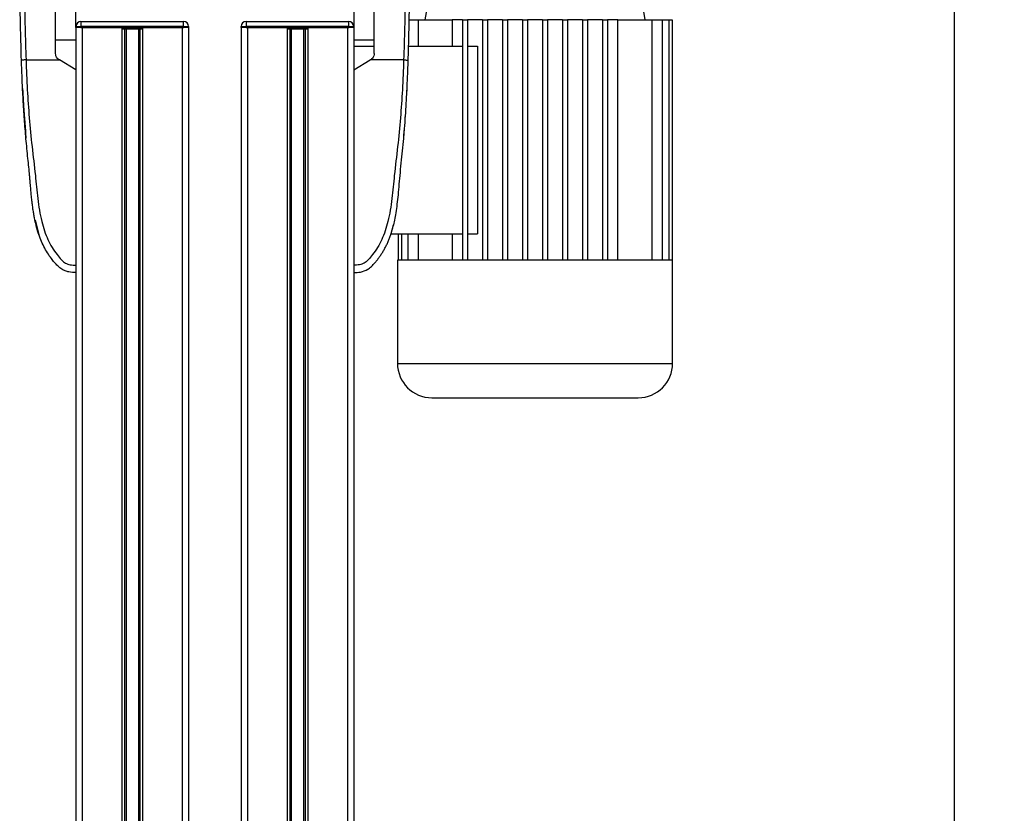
# Model space of a CAD drawing. Header units: millimetres. Extents: x 0 to 420, y 0 to 297.
# Tile 73 of 77: x 301 to 341, y 217 to 249. Entities that reach past the tile are written whole.
import ezdxf

# ---------------------------------------------------------------- set-up
doc = ezdxf.new("R2010")
doc.units = ezdxf.units.MM
doc.layers.add('QUOTE', color=174, linetype='Continuous')
doc.styles.add('SLDTEXTSTYLE3', font='TXT', dxfattribs={"width": 0.75})
doc.dimstyles.new('SLDDIMSTYLE0', dxfattribs={"dimtxt": 3, "dimasz": 3, "dimexe": 0, "dimexo": 0.0625, "dimgap": 0.75, "dimtad": 1, "dimlfac": 9.979656, "dimrnd": 1e-09, "dimzin": 12, "dimdsep": 46, "dimtxsty": 'SLDTEXTSTYLE3', "dimsah": 1, "dimcen": 0.09, "dimadec": 0, "dimazin": 3, "dimtfac": 1, "dimtdec": 3, "dimtofl": 0, "dimtmove": 0, "dimatfit": 3, "dimfxl": 0, "dimfrac": 2, "dimtolj": 1, "dimtzin": 12, "dimarcsym": 0})

# ---------------------------------------------------------------- blocks, each defined once
blk = doc.blocks.new('_D_2')
at = {"layer": 'QUOTE'}
for p, q in [((315.497, 258.885), (340.71, 258.885)), ((338.71, 168.791), (338.71, 258.885)), ((328.58, 168.791), (340.71, 168.791))]:
    blk.add_line(p, q, dxfattribs=at)
for points in [[(338.71, 258.885), (338.21, 255.885), (339.21, 255.885)], [(338.71, 168.791), (339.21, 171.791), (338.21, 171.791)]]:
    blk.add_solid(points, dxfattribs=at)
at = {"layer": 'QUOTE', "insert": (334.842, 208.85), "char_height": 3, "attachment_point": 1, "rotation": 90, "style": 'SLDTEXTSTYLE3'}
blk.add_mtext('899,1', dxfattribs=at)

msp = doc.modelspace()

# ---------------------------------------------------------------- linework, layer by layer
at = {"color": 7, "linetype": 'Continuous', "lineweight": 25}
for p, q in [((317.9067, 250.9685), (317.5059, 248.5636)), ((326.3238, 248.5636), (325.923, 250.9685)), ((303.527, 248.303), (303.527, 250.267)), ((314.6496, 250.267), (314.6496, 248.303)), ((303.7274, 248.5035), (303.7274, 248.303)), ((303.7274, 248.5035), (307.8357, 248.5035)), ((307.8357, 248.303), (307.8357, 248.5035)), ((310.3408, 248.5035), (314.4492, 248.5035)), ((310.3408, 248.5035), (310.3408, 248.303)), ((314.4492, 248.303), (314.4492, 248.5035)), ((316.8745, 248.5636), (317.232, 248.5636)), ((317.232, 248.5636), (317.232, 247.5114)), ((317.232, 248.5636), (318.599, 248.5636)), ((319.0089, 248.5636), (318.599, 248.5636)), ((318.599, 248.5636), (318.599, 247.5114)), ((319.0089, 248.5636), (319.2093, 248.5636)), ((319.0089, 248.5636), (319.0089, 238.944)), ((319.2093, 248.5636), (319.2093, 238.944)), ((319.8106, 248.5636), (319.2093, 248.5636)), ((319.8106, 248.5636), (320.011, 248.5636)), ((319.8106, 248.5636), (319.8106, 238.944)), ((320.011, 248.5636), (320.011, 238.944)), ((320.6122, 248.5636), (320.011, 248.5636)), ((320.6122, 248.5636), (320.8126, 248.5636)), ((320.6122, 248.5636), (320.6122, 238.944)), ((320.8126, 248.5636), (320.8126, 238.944)), ((321.4138, 248.5636), (320.8126, 248.5636)), ((321.4138, 248.5636), (321.4138, 238.944)), ((321.4138, 248.5636), (321.6142, 248.5636)), ((321.6142, 248.5636), (321.6142, 238.944)), ((322.2155, 248.5636), (321.6142, 248.5636)), ((322.2155, 248.5636), (322.4159, 248.5636)), ((322.2155, 248.5636), (322.2155, 238.944)), ((322.4159, 248.5636), (322.4159, 238.944)), ((323.0171, 248.5636), (322.4159, 248.5636)), ((323.0171, 248.5636), (323.2175, 248.5636)), ((323.0171, 248.5636), (323.0171, 238.944)), ((323.2175, 248.5636), (323.2175, 238.944)), ((323.8187, 248.5636), (323.2175, 248.5636)), ((323.8187, 248.5636), (324.0191, 248.5636)), ((323.8187, 248.5636), (323.8187, 238.944)), ((324.0191, 248.5636), (324.0191, 238.944)), ((324.6204, 248.5636), (324.0191, 248.5636)), ((324.6204, 248.5636), (324.6204, 238.944)), ((324.6204, 248.5636), (324.8208, 248.5636)), ((324.8208, 248.5636), (324.8208, 238.944)), ((325.2307, 248.5636), (324.8208, 248.5636)), ((325.2307, 238.944), (325.2307, 248.5636)), ((325.2307, 248.5636), (326.5977, 248.5636)), ((326.5977, 248.5636), (326.5977, 238.944)), ((326.5977, 248.5636), (327.0085, 248.5636)), ((327.0085, 248.5636), (327.0085, 238.944)), ((327.0085, 248.5636), (327.2699, 248.5636)), ((327.2699, 248.5636), (327.2699, 238.944)), ((327.2699, 248.5636), (327.4032, 248.5636)), ((327.4032, 248.5636), (327.4032, 238.944)), ((303.527, 248.2529), (303.527, 248.303)), ((303.527, 248.303), (303.7274, 248.303)), ((303.527, 248.2529), (303.527, 185.1245)), ((303.7274, 248.2529), (303.527, 248.2529)), ((303.7274, 248.303), (303.7274, 248.2529)), ((307.8357, 248.303), (303.7274, 248.303)), ((303.7274, 248.2529), (307.8357, 248.2529)), ((303.7775, 248.2529), (303.7775, 185.1245)), ((303.7775, 248.2529), (305.3657, 248.2529)), ((305.3657, 248.2529), (305.3657, 185.1245)), ((305.4743, 248.2028), (305.4743, 185.1245)), ((305.5318, 248.2028), (305.5318, 185.1245)), ((305.6167, 248.2028), (305.6481, 248.2028)), ((305.6559, 248.2028), (305.6559, 248.2529)), ((305.8402, 248.2028), (305.8402, 248.2529)), ((305.848, 248.2028), (305.8604, 248.2028)), ((306.0312, 248.2028), (306.0312, 185.1245)), ((306.0888, 248.2028), (306.0888, 185.1245)), ((306.1974, 248.2529), (306.1974, 185.1245)), ((306.1974, 248.2529), (307.7856, 248.2529)), ((307.7856, 248.2529), (307.7856, 185.1245)), ((307.8357, 248.2529), (307.8357, 248.303)), ((307.8357, 248.303), (308.0361, 248.303)), ((308.0361, 248.2529), (307.8357, 248.2529)), ((308.0361, 248.303), (308.0361, 248.2529)), ((308.0361, 248.2529), (308.0361, 185.1245)), ((310.1404, 248.303), (310.3408, 248.303)), ((310.1404, 248.2529), (310.1404, 248.303)), ((310.1404, 248.2529), (310.1404, 185.1245)), ((310.3408, 248.2529), (310.1404, 248.2529)), ((314.4492, 248.303), (310.3408, 248.303)), ((310.3408, 248.303), (310.3408, 248.2529)), ((310.3408, 248.2529), (314.4492, 248.2529)), ((310.3909, 248.2529), (310.3909, 185.1245)), ((310.3909, 248.2529), (311.9792, 248.2529)), ((311.9792, 248.2529), (311.9792, 185.1245)), ((312.0878, 248.2028), (312.0878, 185.1245)), ((312.1453, 248.2028), (312.1453, 185.1245)), ((312.2301, 248.2028), (312.2615, 248.2028)), ((312.2693, 248.2028), (312.2693, 248.2529)), ((312.4537, 248.2028), (312.4537, 248.2529)), ((312.4615, 248.2028), (312.4738, 248.2028)), ((312.6447, 248.2028), (312.6447, 185.1245)), ((312.7022, 248.2028), (312.7022, 185.1245)), ((312.8108, 248.2529), (312.8108, 185.1245)), ((312.8108, 248.2529), (314.3991, 248.2529)), ((314.3991, 248.2529), (314.3991, 185.1245)), ((314.4492, 248.2529), (314.4492, 248.303)), ((314.4492, 248.303), (314.6496, 248.303)), ((314.6496, 248.2529), (314.4492, 248.2529)), ((314.6496, 248.303), (314.6496, 248.2529)), ((314.6496, 248.2529), (314.6496, 185.1245)), ((302.7068, 247.7619), (303.527, 247.7619)), ((314.6496, 247.7619), (315.4697, 247.7619)), ((314.6496, 247.5114), (315.4697, 247.5114)), ((316.8502, 247.5114), (319.0089, 247.5114)), ((319.2093, 247.5114), (319.6085, 247.5114)), ((319.6085, 247.5114), (319.6085, 239.9961)), ((301.5251, 246.9603), (302.8605, 246.9603)), ((302.8605, 246.9603), (302.8525, 246.9652)), ((303.527, 246.5595), (302.8605, 246.9603)), ((314.6496, 246.5595), (315.316, 246.9603)), ((315.316, 246.9603), (315.3241, 246.9652)), ((316.6514, 246.9603), (315.316, 246.9603)), ((303.527, 246.5595), (303.527, 238.7436)), ((314.6496, 246.5595), (314.6496, 238.7436)), ((301.3888, 245.8143), (301.3888, 245.8143)), ((316.7763, 245.5939), (316.7876, 245.8143)), ((301.4002, 245.5939), (301.4029, 245.5405)), ((301.4264, 245.1136), (301.5001, 244.109)), ((316.7472, 245.0753), (316.7502, 245.1136)), ((316.718, 244.6201), (316.7283, 244.7792)), ((301.8867, 240.5459), (302.0449, 239.9681)), ((316.1314, 239.9612), (316.2502, 240.3589)), ((316.1462, 239.9961), (319.0089, 239.9961)), ((316.4265, 239.9961), (316.4265, 238.944)), ((316.5598, 239.9961), (316.5598, 238.944)), ((316.8212, 239.9961), (316.8212, 238.944)), ((317.232, 239.9961), (317.232, 238.944)), ((318.599, 239.9961), (318.599, 238.944)), ((319.2093, 239.9961), (319.6085, 239.9961)), ((316.4036, 238.944), (316.4036, 234.8106)), ((316.4265, 238.944), (316.4036, 238.944)), ((316.5598, 238.944), (316.4265, 238.944)), ((316.8212, 238.944), (316.5598, 238.944)), ((317.232, 238.944), (316.8212, 238.944)), ((319.0089, 238.944), (317.232, 238.944)), ((319.8106, 238.944), (319.0089, 238.944)), ((320.6122, 238.944), (319.8106, 238.944)), ((321.4138, 238.944), (320.6122, 238.944)), ((322.4159, 238.944), (321.4138, 238.944)), ((323.2175, 238.944), (322.4159, 238.944)), ((324.0191, 238.944), (323.2175, 238.944)), ((324.8208, 238.944), (324.0191, 238.944)), ((326.5977, 238.944), (324.8208, 238.944)), ((327.0085, 238.944), (326.5977, 238.944)), ((327.2699, 238.944), (327.0085, 238.944)), ((327.4032, 238.944), (327.2699, 238.944)), ((327.4261, 238.944), (327.4032, 238.944)), ((327.4261, 234.8106), (327.4261, 238.944)), ((316.4036, 234.8106), (321.9149, 234.8106)), ((321.9149, 234.8106), (327.4261, 234.8106))]:
    msp.add_line(p, q, dxfattribs=at)
at = {"color": 7, "linetype": 'Continuous', "lineweight": 25, "flags": 128}
for points in [[(301.3992, 245.5938), (301.3993, 245.5939), (301.3993, 245.5939)], [(316.7773, 245.5938), (316.7773, 245.5939), (316.7773, 245.5939)], [(316.7773, 245.5939), (316.7773, 245.5939), (316.7773, 245.5939)]]:
    msp.add_lwpolyline(points, dxfattribs=at)
at = {"color": 7, "linetype": 'Continuous', "lineweight": 25}
for centre, radius, start, end in [((303.7274, 248.303), 0.2004, 90, 180), ((307.8357, 248.303), 0.2004, 0, 90), ((310.3408, 248.303), 0.2004, 90, 180), ((314.4492, 248.303), 0.2004, 0, 90), ((317.7814, 234.8106), 1.3778, 180, 270), ((326.0483, 234.8106), 1.3778, 270, 0)]:
    msp.add_arc(centre, radius, start, end, dxfattribs=at)
for points, knots in [([(301.3423, 246.9537), (301.3304, 247.3612), (301.3065, 248.1762), (301.2872, 249.3929), (301.2771, 250.4628), (301.273, 251.3896), (301.2722, 251.9741), (301.2725, 252.3564), (301.2728, 252.5318), (301.2735, 252.7009), (301.2745, 252.8663), (301.2759, 253.0376), (301.278, 253.2218), (301.2812, 253.4417), (301.2847, 253.6003), (301.2867, 253.6932)], [0, 0, 0, 0, 0.1782648, 0.3564747, 0.5343881, 0.6521373, 0.7707028, 0.7973981, 0.8249115, 0.8500773, 0.8740283, 0.8999598, 0.9278688, 0.95774, 1, 1, 1, 1]), ([(301.4232, 253.6832), (301.4213, 253.5811), (301.4118, 253.0596), (301.4233, 252.1178), (301.4374, 250.8442), (301.4587, 249.558), (301.4852, 248.2616), (301.5118, 247.394), (301.5251, 246.9603)], [0, 0, 0, 0, 0.0464128, 0.2373047, 0.4282562, 0.6190326, 0.8095741, 1, 1, 1, 1]), ([(316.7533, 253.6832), (316.7552, 253.5811), (316.7647, 253.0596), (316.7532, 252.1178), (316.7392, 250.8442), (316.7179, 249.558), (316.6914, 248.2616), (316.6647, 247.394), (316.6514, 246.9603)], [0, 0, 0, 0, 0.0464128, 0.2373047, 0.4282562, 0.6190326, 0.8095741, 1, 1, 1, 1]), ([(316.8342, 246.9537), (316.8431, 247.2477), (316.8614, 247.8485), (316.8795, 248.7618), (316.8924, 249.6833), (316.8992, 250.4837), (316.9027, 251.1652), (316.904, 251.7093), (316.9043, 252.2499), (316.9033, 252.8086), (316.8984, 253.2683), (316.8928, 253.5695), (316.8906, 253.6595), (316.89, 253.6843)], [0, 0, 0, 0, 0.1287783, 0.2631936, 0.400942, 0.5351169, 0.6186357, 0.7056623, 0.7795325, 0.8627463, 0.959024, 0.9886844, 1, 1, 1, 1]), ([(302.7068, 247.2228), (302.7068, 247.5216), (302.7068, 248.1199), (302.7068, 249.0167), (302.7068, 249.9125), (302.7068, 250.5061), (302.7068, 250.8031)], [0, 0, 0, 0, 0.2486567, 0.4978798, 0.7487052, 1, 1, 1, 1]), ([(315.4697, 247.2228), (315.4697, 247.5216), (315.4697, 248.1199), (315.4697, 249.0167), (315.4697, 249.9125), (315.4697, 250.5061), (315.4697, 250.8031)], [0, 0, 0, 0, 0.2486567, 0.4978798, 0.7487052, 1, 1, 1, 1]), ([(305.374, 248.2028), (305.3891, 248.2028), (305.4308, 248.2028), (305.5313, 248.2028), (305.6132, 248.2028), (305.6559, 248.2028)], [0, 0, 0, 0, 0.2149511, 0.5913019, 1, 1, 1, 1]), ([(305.6559, 248.2028), (305.6904, 248.2028), (305.752, 248.2028), (305.8133, 248.2028), (305.8402, 248.2028)], [0, 0, 0, 0, 0.56060879, 1, 1, 1, 1]), ([(305.8402, 248.2028), (305.8913, 248.2028), (305.9893, 248.2028), (306.1035, 248.2028), (306.1793, 248.2028), (306.201, 248.2028), (306.2122, 248.2028)], [0, 0, 0, 0, 0.29393521, 0.56456169, 0.77573173, 1, 1, 1, 1]), ([(311.9874, 248.2028), (312.0026, 248.2028), (312.0443, 248.2028), (312.1447, 248.2028), (312.2267, 248.2028), (312.2693, 248.2028)], [0, 0, 0, 0, 0.2149511, 0.5913019, 1, 1, 1, 1]), ([(312.2693, 248.2028), (312.3038, 248.2028), (312.3654, 248.2028), (312.4268, 248.2028), (312.4537, 248.2028)], [0, 0, 0, 0, 0.56060879, 1, 1, 1, 1]), ([(312.4537, 248.2028), (312.5047, 248.2028), (312.6028, 248.2028), (312.7169, 248.2028), (312.7927, 248.2028), (312.8145, 248.2028), (312.8256, 248.2028)], [0, 0, 0, 0, 0.29393521, 0.56456169, 0.77573173, 1, 1, 1, 1]), ([(301.5251, 246.9603), (301.5016, 246.9595), (301.4526, 246.9579), (301.3916, 246.9557), (301.35, 246.9541), (301.3448, 246.9538), (301.3423, 246.9537)], [0, 0, 0, 0, 0.2412013, 0.5, 0.7587987, 1, 1, 1, 1]), ([(303.527, 238.443), (303.4307, 238.4471), (303.2843, 238.4533), (303.0947, 238.5088), (302.9404, 238.5839), (302.7946, 238.7032), (302.6619, 238.8532), (302.5211, 239.028), (302.3773, 239.2383), (302.2355, 239.4903), (302.113, 239.7596), (301.976, 240.1382), (301.8964, 240.4626), (301.8482, 240.7193), (301.833, 240.8065), (301.8186, 240.8955), (301.8049, 240.9863), (301.792, 241.079), (301.7776, 241.1901), (301.7587, 241.3505), (301.7419, 241.5134), (301.7276, 241.665), (301.7175, 241.7772), (301.7068, 241.9), (301.6955, 242.0334), (301.6832, 242.1773), (301.6543, 242.507), (301.5979, 243.0511), (301.5223, 243.8036), (301.4585, 244.5925), (301.4098, 245.369), (301.3708, 246.158), (301.3521, 246.6811), (301.3423, 246.9537)], [0, 0, 0, 0, 0.0309601, 0.0470935, 0.0633299, 0.0859793, 0.1072653, 0.1278389, 0.1583054, 0.1892525, 0.2209093, 0.2534961, 0.3188256, 0.3281418, 0.3376388, 0.3473178, 0.3571797, 0.367225, 0.377454, 0.3932487, 0.4192536, 0.4302031, 0.4422954, 0.4555298, 0.4699033, 0.4854101, 0.5020411, 0.5764995, 0.6616013, 0.7455969, 0.8314042, 0.9121632, 1, 1, 1, 1]), ([(301.5251, 246.9603), (301.5408, 246.5616), (301.571, 245.7893), (301.6504, 244.6331), (301.7622, 243.4904), (301.8768, 242.5681), (301.9458, 241.8742), (301.9934, 241.4092), (302.0582, 240.9496), (302.1456, 240.5137), (302.2573, 240.1192), (302.3963, 239.7682), (302.5633, 239.45), (302.7477, 239.1825), (302.9045, 238.9942), (303.0209, 238.8828), (303.1053, 238.8225), (303.1961, 238.7834), (303.3362, 238.7474), (303.4489, 238.7451), (303.527, 238.7436)], [0, 0, 0, 0, 0.1345803, 0.2606891, 0.3908258, 0.5218164, 0.5741497, 0.6260119, 0.6794971, 0.7306436, 0.7758676, 0.8176431, 0.8578189, 0.896894, 0.9271554, 0.9404322, 0.9512566, 0.9620129, 0.9737095, 1, 1, 1, 1]), ([(302.8525, 246.9652), (302.8254, 246.9854), (302.7712, 247.0259), (302.7179, 247.1181), (302.7105, 247.1873), (302.7068, 247.2228)], [0, 0, 0, 0, 0.3277767, 0.6555996, 1, 1, 1, 1]), ([(316.6514, 246.9603), (316.6358, 246.5616), (316.6055, 245.7893), (316.5261, 244.6331), (316.4144, 243.4904), (316.2997, 242.5681), (316.2308, 241.8742), (316.1832, 241.4092), (316.1184, 240.9496), (316.0309, 240.5137), (315.9193, 240.1192), (315.7802, 239.7682), (315.6133, 239.45), (315.4288, 239.1825), (315.272, 238.9942), (315.1556, 238.8828), (315.0713, 238.8225), (314.9804, 238.7834), (314.8403, 238.7474), (314.7276, 238.7451), (314.6496, 238.7436)], [0, 0, 0, 0, 0.1345803, 0.2606891, 0.3908258, 0.5218164, 0.5741497, 0.6260119, 0.6794971, 0.7306436, 0.7758676, 0.8176431, 0.8578189, 0.896894, 0.9271554, 0.9404322, 0.9512566, 0.9620129, 0.9737095, 1, 1, 1, 1]), ([(314.6496, 238.443), (314.7423, 238.4468), (314.9367, 238.4549), (315.1829, 238.5456), (315.3718, 238.6925), (315.4935, 238.8289), (315.5812, 238.9356), (315.6213, 238.9878), (315.6615, 239.041), (315.7181, 239.1198), (315.796, 239.239), (315.8692, 239.3625), (315.9376, 239.4903), (316.0012, 239.6224), (316.06, 239.7588), (316.1141, 239.8994), (316.1691, 240.0601), (316.2264, 240.2537), (316.2852, 240.4934), (316.3405, 240.7762), (316.3897, 241.1028), (316.4319, 241.4731), (316.469, 241.8866), (316.5069, 242.3445), (316.555, 242.8276), (316.6067, 243.325), (316.6546, 243.8248), (316.6972, 244.3322), (316.7337, 244.8409), (316.764, 245.3369), (316.7881, 245.8012), (316.8062, 246.2021), (316.8191, 246.5265), (316.8279, 246.7651), (316.8324, 246.8997), (316.8342, 246.9537)], [0, 0, 0, 0, 0.0298605, 0.062661, 0.0824207, 0.1065055, 0.1214363, 0.1269566, 0.1277359, 0.1429311, 0.1582172, 0.1736223, 0.1891751, 0.2049044, 0.2208385, 0.2370044, 0.2534273, 0.275546, 0.3020067, 0.3328988, 0.3683202, 0.4083393, 0.4529465, 0.5020123, 0.5563269, 0.6093284, 0.6630895, 0.718023, 0.7733257, 0.8273697, 0.8780517, 0.923096, 0.956626, 0.9826179, 1, 1, 1, 1]), ([(315.4697, 247.2228), (315.4664, 247.1892), (315.4596, 247.1222), (315.4083, 247.0288), (315.3527, 246.9868), (315.3241, 246.9652)], [0, 0, 0, 0, 0.3260001, 0.6519821, 1, 1, 1, 1]), ([(316.6514, 246.9603), (316.675, 246.9595), (316.7239, 246.9579), (316.7849, 246.9557), (316.8266, 246.9541), (316.8317, 246.9538), (316.8342, 246.9537)], [0, 0, 0, 0, 0.2412013, 0.5, 0.7587987, 1, 1, 1, 1]), ([(301.3888, 245.8143), (301.3916, 245.7534), (301.395, 245.6799), (301.3986, 245.6064), (301.3992, 245.5938)], [0, 0, 0, 0, 0.828615, 1, 1, 1, 1]), ([(301.3993, 245.5939), (301.3995, 245.5885), (301.4001, 245.5779), (301.4045, 245.4947), (301.4112, 245.3725), (301.4189, 245.2376), (301.4243, 245.1487), (301.4264, 245.1136)], [0, 0, 0, 0, 0.21559171, 0.43122749, 0.64589381, 0.86039202, 1, 1, 1, 1]), ([(301.4119, 245.365), (301.414, 245.322), (301.4264, 245.0736), (301.444, 244.8254), (301.4586, 244.6201)], [0, 0, 0, 0, 0.17283763, 1, 1, 1, 1]), ([(301.4537, 244.6886), (301.4584, 244.6231), (301.467, 244.503), (301.4808, 244.3249), (301.4935, 244.1682), (301.5049, 244.0313), (301.5141, 243.9253), (301.5201, 243.8578), (301.5224, 243.8327), (301.5233, 243.8224)], [0, 0, 0, 0, 0.2692804, 0.4931356, 0.6733845, 0.8135416, 0.9211145, 0.9676157, 1, 1, 1, 1]), ([(316.6594, 243.8945), (316.6633, 243.9385), (316.6739, 244.0576), (316.683, 244.1702), (316.6887, 244.2413)], [0, 0, 0, 0, 0.3688253, 1, 1, 1, 1]), ([(315.8832, 239.3901), (315.8832, 239.3901), (315.8831, 239.3901), (315.8832, 239.3901), (315.8832, 239.3901), (315.8832, 239.3901)], [0, 0, 0, 0, 0.0564649, 0.5510099, 1, 1, 1, 1]), ([(303.527, 238.7436), (303.527, 238.7042), (303.527, 238.6253), (303.527, 238.526), (303.527, 238.4566), (303.527, 238.4476), (303.527, 238.4431)], [0, 0, 0, 0, 0.2499459, 0.4997381, 0.749424, 1, 1, 1, 1]), ([(314.6496, 238.7436), (314.6496, 238.7042), (314.6496, 238.6253), (314.6496, 238.526), (314.6496, 238.4566), (314.6496, 238.4476), (314.6496, 238.4431)], [0, 0, 0, 0, 0.2499459, 0.4997381, 0.749424, 1, 1, 1, 1]), ([(317.7814, 233.4328), (317.7874, 233.4328), (317.7994, 233.4328), (317.8986, 233.4328), (318.0489, 233.4328), (318.2384, 233.4328), (318.4508, 233.4328), (318.7008, 233.4328), (318.9869, 233.4328), (319.304, 233.4328), (319.6466, 233.4328), (320.0102, 233.4328), (320.4262, 233.4328), (320.894, 233.4328), (321.4056, 233.4328), (321.7468, 233.4328), (321.9149, 233.4328)], [0, 0, 0, 0, 0.0776261, 0.1576632, 0.2399513, 0.3042751, 0.3686069, 0.4342993, 0.5, 0.5656924, 0.6313931, 0.6957168, 0.7600486, 0.8423295, 0.9223721, 1, 1, 1, 1]), ([(321.9149, 233.4328), (322.0829, 233.4328), (322.4241, 233.4328), (322.9357, 233.4328), (323.4035, 233.4328), (323.8195, 233.4328), (324.1831, 233.4328), (324.5257, 233.4328), (324.8428, 233.4328), (325.1289, 233.4328), (325.3789, 233.4328), (325.5913, 233.4328), (325.7808, 233.4328), (325.9311, 233.4328), (326.0303, 233.4328), (326.0423, 233.4328), (326.0483, 233.4328)], [0, 0, 0, 0, 0.0776316, 0.1576632, 0.2399513, 0.304275, 0.3686069, 0.4342993, 0.5, 0.5656924, 0.6313931, 0.6957168, 0.7600486, 0.8423296, 0.9223666, 1, 1, 1, 1])]:
    msp.add_open_spline(points, degree=3, knots=knots, dxfattribs=at)

# ---------------------------------------------------------------- dimensions: what is measured, and where the dimension line sits
at = {"layer": 'QUOTE'}
dim = msp.add_linear_dim(base=(338.7097, 258.8846), p1=(326.58, 168.7913), p2=(313.4972, 258.8846), angle=90, dimstyle='SLDDIMSTYLE0', dxfattribs=at)
dim.commit()
dim.dimension.update_dxf_attribs({"geometry": '_D_2', "text_midpoint": (338.7097, 213.8379), "dimtype": 160})

doc.saveas('drawing.dxf')
